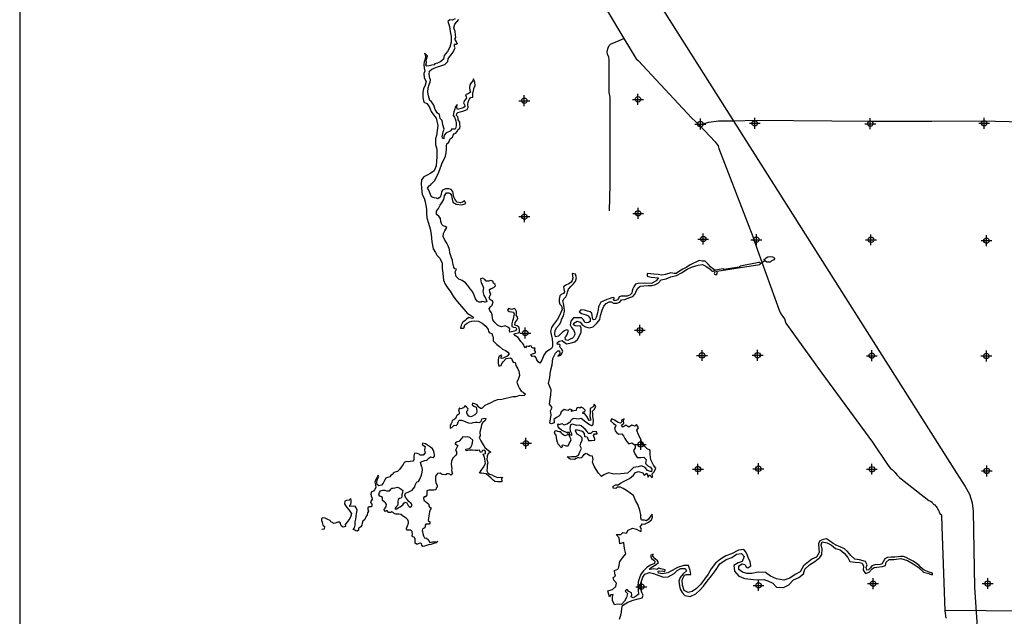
# Model space of a CAD drawing. Extents: x 192051 to 352051, y 711014 to 817615.
# Tile 3 of 8: x 192051 to 237339, y 762744 to 790180. Entities that reach past the tile are written whole.
import ezdxf

# ---------------------------------------------------------------- set-up
doc = ezdxf.new("R2010")
doc.units = 0
doc.header["$LTSCALE"] = 800
doc.header["$PDMODE"] = 34
doc.header["$PDSIZE"] = 250
doc.linetypes.add('STREAM', pattern=[0])
for name, color, linetype in [('BORDER', 1, 'CONTINUOUS'), ('MAJROADS', 9, 'CONTINUOUS'), ('RR', 13, 'CONTINUOUS'), ('SEC', 2, 'CONTINUOUS'), ('TRUNKS', 5, 'STREAM'), ('WATER', 4, 'CONTINUOUS')]:
    doc.layers.add(name, color=color, linetype=linetype)

msp = doc.modelspace()

# ---------------------------------------------------------------- linework, layer by layer
at = {"layer": 'BORDER', "color": 0}
msp.add_lwpolyline([(192051.435203, 712615.146407), (352051.435203, 712615.146407), (352051.435203, 817615.146407), (192051.435203, 817615.146407)], close=True, dxfattribs=at)
at = {"layer": 'MAJROADS', "color": 0}
for points in [[(218198.816176, 792070.944479), (219837.345937, 789310.45603), (220400.238097, 788384.583002), (220500.15798, 788300.050489), (222969.034817, 785650.697905), (223310.251348, 785338.139291), (224041.834976, 784561.834789), (224174.521903, 784376.51076), (224215.48071, 784250.521365), (225769.077905, 780208.676659), (225990.691275, 779586.983705), (226975.632671, 776822.972959), (227066.551418, 776654.717308), (227149.402924, 776528.416615), (227224.000408, 776418.935262), (227289.534498, 776217.35223), (228276.494694, 774852.619895), (228392.549061, 774684.177465), (228939.867073, 773917.621212), (231279.205722, 770749.733052), (232000.231727, 769680.241915), (232108.156593, 769545.375904), (232199.884714, 769486.04127), (232316.250379, 769359.49154), (232399.226403, 769249.947927), (232524.032867, 769131.714476), (233865.195338, 768074.373215), (233940.290899, 768031.92018), (234015.44872, 767997.845685), (234056.905602, 767938.884608), (234098.424744, 767888.302072), (234148.571464, 767871.171435), (234173.333526, 767820.713417), (234198.282367, 767795.391019)], [(219175.174898, 781389.426607), (219209.328025, 782587.388038), (219206.14357, 786617.783197), (219165.889665, 786835.944044), (219160.29334, 788319.095728), (219144.671009, 788470.038), (219086.840016, 788579.402179), (219079.59636, 788730.281395), (219114.246082, 788880.845328), (219156.959196, 788989.452827), (219232.808672, 789047.536046), (219837.345937, 789310.45603)], [(223310.251348, 785338.139291), (223747.377851, 785469.179592), (224200.330783, 785532.803938), (224937.717287, 785535.633628), (225884.759849, 785562.022929), (231171.641056, 785513.85551), (234003.822556, 785517.678391), (236308.147499, 785525.473839), (240094.085365, 785431.275497)], [(273015.148974, 770778.430287), (272762.992986, 770846.020787), (269797.796214, 770750.570645), (258426.177518, 770129.796446), (258294.291636, 770083.163345), (245978.359225, 763662.838518), (245142.024873, 763254.557891), (244791.993917, 763109.688113), (244100.757334, 762928.767099), (234605.571487, 763012.980394)], [(234198.282367, 767795.391019), (234239.863769, 767753.187023), (234273.06663, 767711.045285), (234281.009353, 767652.333247), (234305.833675, 767610.253769), (234347.290558, 767551.292693), (234380.244381, 767475.636796), (234449.42394, 767408.170413), (234461.513435, 766874.461544), (234606.347614, 762992.176302), (234645.887588, 762659.769194)]]:
    msp.add_lwpolyline(points, dxfattribs=at)
at = {"layer": 'RR', "color": 0}
for points in [[(220488.851564, 808334.540218), (220564.345344, 793119.148886), (220592.086724, 792723.163534), (220663.816695, 792315.150697), (220835.556514, 791935.07082), (221047.308556, 791578.963067), (235131.768025, 769363.674909), (235543.314525, 768715.461875), (235739.07048, 768363.364147), (235866.795818, 767955.315065), (235898.547222, 767575.3258), (235964.278876, 764079.571096), (236154.363481, 761345.627192)], [(220491.164266, 807868.426769), (220564.345344, 793119.148886), (220592.086724, 792723.163534), (220663.816695, 792315.150697), (220835.556514, 791935.07082), (221047.308556, 791578.963067), (235131.768025, 769363.674909), (235543.314525, 768715.461875), (235739.07048, 768363.364147), (235866.795818, 767955.315065), (235898.547222, 767575.3258), (235964.278876, 764079.571096), (236154.363481, 761345.627192)]]:
    msp.add_lwpolyline(points, dxfattribs=at)
at = {"layer": 'SEC', "color": 0}
for p in [(215261.66711, 786453.486538), (220490.200507, 786517.313933), (223357.859087, 785379.052838), (225863.231115, 785415.745946), (231175.093045, 785395.336684), (236411.77767, 785417.227375), (215266.301815, 781124.73187), (220495.289273, 781272.34186), (223488.394715, 780091.508375), (225934.755677, 780061.49325), (231204.817122, 780058.067538), (236516.588239, 780020.901758), (215304.313338, 775770.6608), (220575.101282, 775901.28724), (223434.245384, 774737.936773), (225989.75075, 774749.222665), (231242.964864, 774729.131246), (236512.980902, 774717.327275), (215335.490413, 770701.495958), (220613.65768, 770647.755283), (223246.724994, 769510.765562), (226028.488773, 769529.203746), (231248.189849, 769509.293952), (236534.599157, 769430.373093), (231303.457359, 764247.292924), (236573.56421, 764252.245471), (220645.221526, 764103.971363), (226032.941853, 764166.936041)]:
    msp.add_point(p, dxfattribs=at)
at = {"layer": 'TRUNKS', "color": 0}
msp.add_lwpolyline([(226137.728485, 778988.827134), (226302.851861, 779085.958531)], dxfattribs=at)
at = {"layer": 'WATER', "color": 0}
for points in [[(212086.743839, 790221.179186), (211935.599766, 790155.192051), (211835.241219, 790172.598212), (211750.966102, 790089.425371), (211767.104647, 789997.218767), (211824.829611, 789862.874604), (211856.831131, 789636.599405), (211897.149935, 789401.896695), (211903.868919, 789150.669645), (211835.34655, 788916.683414), (211725.182647, 788716.462343), (211573.266982, 788533.261637), (211538.675115, 788366.034135), (211420.745065, 788257.964555), (211269.490765, 788175.232624), (211152.111853, 788150.887023), (211109.919181, 788100.928204), (211001.022894, 788093.272286), (210891.961267, 788060.499173), (210782.954753, 788036.098458), (210733.161275, 788103.408324), (210758.939834, 788203.711758), (210751.339029, 788320.980442), (210802.896147, 788521.587309), (210669.764488, 788648.055098), (210719.172168, 788522.138447), (210701.380211, 788363.173114), (210658.746629, 788246.235113), (210632.802728, 788120.814485), (210656.817646, 787953.201186), (210689.370304, 787810.649967), (210638.419437, 787702.139477), (210653.841502, 787501.0917), (210744.835604, 787333.03749), (210693.498941, 787165.920215), (210625.472596, 787007.285565), (210590.880729, 786840.058062), (210589.337543, 786605.630921), (210646.51137, 786387.562779), (210780.08394, 786328.074173), (210887.988178, 786185.02693), (210978.596483, 785958.365935), (211078.07321, 785807.001408), (211210.984415, 785647.044027), (211284.131445, 785311.652087), (211257.471065, 785077.390287), (211222.548516, 784859.928397), (211179.639364, 784701.128406), (211169.558439, 784441.639185), (211235.104664, 784223.515929), (211242.374787, 784056.012857), (211232.789886, 783871.875217), (211223.094757, 783670.992781), (211204.917003, 783453.420664), (211119.760066, 783236.289456), (210968.285311, 783120.067933), (210791.913817, 783037.501344), (210632.287119, 782954.824526), (210539.308922, 782821.472412), (210513.034339, 782645.817397), (210528.346177, 782428.024824), (210559.9619, 782143.14284), (210659.273285, 781966.661119), (210700.032999, 781798.937592), (210764.807631, 781463.600766), (210755.112503, 781262.71833), (210778.96208, 781069.987837), (210852.715361, 780826.692274), (210934.675699, 780558.224404), (210974.829162, 780298.4045), (211006.169316, 779971.660527), (211070.943948, 779636.323701), (211170.365561, 779476.586775), (211244.945549, 779358.877181), (211377.911868, 779207.292198), (211476.947684, 778988.948487), (211483.666669, 778737.721436), (211507.350904, 778519.87375), (211547.11857, 778201.447061), (211621.257648, 778016.758283), (211737.31383, 777840.166334), (211853.590466, 777697.063977), (211986.060761, 777470.127413), (212110.48934, 777293.480351), (212284.986965, 777091.385412), (212484.491556, 776872.380336), (212625.609818, 776687.250648), (212825.775774, 776568.714347), (212925.748525, 776492.7014), (212900.300649, 776442.632354), (212816.686897, 776459.928288), (212716.32835, 776477.334449), (212607.046267, 776411.071745), (212548.053685, 776352.850756), (212421.861465, 776261.581086), (212354.055575, 776136.436027), (212319.62905, 775994.325718), (212445.215018, 775993.499011), (212512.46977, 776034.920091), (212487.738373, 776093.692217), (212529.986159, 776152.023434), (212639.323356, 776226.658536), (212740.233041, 776292.976354), (212849.239555, 776317.377068), (212974.935751, 776333.295157), (213159.073391, 776323.710256), (213317.487585, 776222.19432), (213400.825768, 776163.036397), (213492.426121, 776087.078564), (213591.902848, 775935.714037), (213616.41379, 775843.452318), (213657.834869, 775776.197566), (213774.827985, 775741.936382), (213799.283813, 775641.302266), (213823.960096, 775574.157741), (213831.230219, 775406.654669), (213997.631015, 775246.476834), (214114.238334, 775153.608864), (214255.797505, 775035.458359), (214389.314962, 774967.597356), (214497.66011, 774891.529295), (214564.088156, 774807.364406), (214479.702811, 774707.446769), (214387.275752, 774657.818633), (214286.476294, 774608.245611), (214194.324804, 774600.479465), (214203.138112, 774667.403534), (214228.696216, 774734.217376), (214195.316852, 774751.182627), (214111.26219, 774701.499377), (214077.276575, 774626.368251), (214051.498016, 774526.064818), (214058.933479, 774383.67894), (214083.113739, 774241.182834), (214192.175366, 774273.955947), (214234.643608, 774365.776755), (214302.284156, 774465.804619), (214428.751945, 774598.936279), (214629.854836, 774622.730742), (214679.813654, 774580.53807), (214696.062426, 774505.076261), (214754.228301, 774437.711282), (214846.159337, 774411.987837), (214878.767108, 774277.809015), (214961.443925, 774118.182317), (215011.016947, 774017.38286), (215043.238922, 773824.597253), (215000.384885, 773674.16966), (214923.931028, 773507.217726), (214973.06314, 773339.439085), (215039.215616, 773213.412206), (215113.795605, 773095.702612), (215222.250981, 773036.379347), (215313.851334, 772960.421515), (215254.803638, 772893.828128), (215162.652148, 772886.061982), (215045.493691, 772895.205972), (214961.549257, 772862.267518), (214860.860027, 772829.439292), (214735.274058, 772830.265999), (214542.488451, 772798.044024), (214408.254516, 772757.063855), (214232.103478, 772707.986857), (214031.0557, 772692.564792), (213863.221946, 772635.060282), (213745.622579, 772577.22509), (213585.995881, 772494.548272), (213451.651718, 772436.823308), (213384.231625, 772370.285035), (213308.439134, 772303.801875), (213241.404837, 772295.870388), (213158.231995, 772380.145504), (213091.80395, 772464.310394), (212983.29346, 772515.26126), (212882.990026, 772541.039819), (212857.376809, 772465.853579), (212940.714991, 772406.695656), (213040.853083, 772355.799904), (213073.130172, 772171.386695), (213055.834238, 772087.772943), (212979.986633, 772012.917386), (212870.70455, 771946.654682), (212795.132514, 771913.661115), (212703.256592, 771947.756958), (212645.145831, 772023.494335), (212612.152263, 772099.066371), (212612.703401, 772182.79035), (212663.158244, 772215.949259), (212671.971552, 772282.873329), (212622.178075, 772350.183195), (212530.522608, 772417.768629), (212488.38505, 772376.182209), (212479.737083, 772334.375333), (212412.592558, 772309.69905), (212337.075636, 772285.07788), (212278.634192, 772310.58087), (212227.903781, 772235.559972), (212260.732007, 772134.870742), (212268.608381, 772059.464047), (212234.898334, 772026.19491), (212159.271184, 771984.828945), (212125.340682, 771918.070217), (212091.299953, 771834.566693), (212015.617689, 771784.828329), (211940.045653, 771751.834762), (211922.694606, 771659.848612), (211897.136502, 771593.034771), (211854.833602, 771526.331156), (211854.006895, 771400.745188), (211921.15142, 771425.421471), (211971.71649, 771475.325176), (212030.709072, 771533.546165), (212122.750335, 771524.567515), (212181.687803, 771574.416106), (212224.156044, 771666.236914), (212266.679399, 771766.43012), (212375.465457, 771757.341243), (212459.024095, 771731.672912), (212567.534585, 771680.722045), (212701.217383, 771637.978235), (212835.065521, 771620.351619), (212902.26516, 771653.400301), (213002.899276, 771677.856129), (213094.995653, 771677.249877), (213186.981802, 771659.89883), (213279.408862, 771709.526966), (213313.614932, 771818.147683), (213422.731674, 771859.293194), (213489.545516, 771833.73509), (213463.822071, 771741.804054), (213354.42976, 771658.796554), (213286.678984, 771542.023894), (213260.459515, 771374.741277), (213209.177966, 771215.9964), (213233.13777, 771040.010703), (213190.779757, 770964.934691), (213265.13929, 770813.735504), (213364.395561, 770628.881385), (213447.292834, 770502.744279), (213613.858971, 770367.683637), (213713.831722, 770291.670691), (213596.177241, 770225.4631), (213553.543659, 770108.525099), (213544.124099, 769949.504652), (213585.049154, 769806.898319), (213559.215482, 769698.222488), (213550.126605, 769589.436429), (213540.762159, 769438.78838), (213590.390295, 769346.361321), (213665.356079, 769287.258512), (213773.976797, 769253.052441), (213882.377059, 769185.356779), (214041.121937, 769134.075229), (214183.507815, 769141.510693), (214275.493964, 769124.159646), (214208.184098, 769074.366169), (214216.280927, 769032.449065), (214232.695041, 768982.10445), (214223.936846, 768923.552779), (214140.267981, 768932.476315), (214031.426808, 768933.192794), (213905.895954, 768942.391898), (213822.557771, 769001.549821), (213731.067646, 769094.25245), (213631.260236, 769195.38259), (213506.335633, 769296.678071), (213297.246141, 769331.545507), (213196.777366, 769332.206873), (213272.90054, 769448.924419), (213391.161272, 769607.228386), (213475.932413, 769765.752809), (213459.793869, 769857.959413), (213443.930893, 769992.028007), (213411.102667, 770092.717237), (213361.529645, 770193.516695), (213470.646387, 770234.662205), (213479.68015, 770335.075866), (213396.286853, 770385.861391), (213337.514727, 770361.129994), (213312.06685, 770311.060948), (213244.867212, 770278.012266), (213228.453099, 770328.356881), (213203.721702, 770387.129008), (213119.832381, 770362.562952), (212994.246413, 770363.389659), (212877.198184, 770389.278445), (212751.557101, 770381.732754), (212592.3162, 770357.662722), (212567.639916, 770424.807247), (212718.618648, 770465.677188), (212794.300911, 770515.415552), (212862.161915, 770648.933008), (212888.601839, 770849.705216), (212755.415066, 770967.800607), (212646.739234, 770993.63428), (212537.842948, 770985.978361), (212429.056889, 770995.067238), (212353.099056, 770903.466885), (212285.568735, 770820.183816), (212243.486291, 770786.969794), (212126.052265, 770754.251795), (212058.577058, 770679.341124), (212133.708184, 770645.355508), (212200.411798, 770603.052609), (212174.908808, 770544.611165), (212149.29559, 770469.424925), (212098.454951, 770377.659231), (212139.820917, 770302.032081), (212147.476836, 770193.135794), (212096.911766, 770143.23209), (212046.346696, 770093.328385), (211978.816375, 770010.045316), (211919.327769, 769876.472746), (211893.328755, 769742.679721), (211909.357072, 769633.728321), (211933.757786, 769524.721807), (211908.199682, 769457.907965), (211932.820852, 769382.391042), (211957.331794, 769290.129324), (211881.594417, 769232.018563), (211840.007996, 769274.156121), (211773.13904, 769291.341827), (211706.214971, 769300.155135), (211630.532707, 769250.416772), (211488.31217, 769268.098502), (211396.60159, 769327.311539), (211262.532996, 769311.448564), (211177.98231, 769186.413733), (211169.113888, 769111.117266), (211176.714693, 768993.848581), (211192.74301, 768884.897181), (211250.633316, 768775.670212), (211250.027065, 768683.573835), (211207.834393, 768633.615016), (211190.593573, 768558.373663), (211098.386968, 768542.235119), (211014.662989, 768542.786256), (210939.311408, 768543.28228), (210864.014941, 768552.150702), (210780.070507, 768519.212248), (210771.257199, 768452.288179), (210778.80289, 768326.647097), (210711.272569, 768243.364028), (210660.983068, 768235.322313), (210618.790396, 768185.363494), (210643.246224, 768084.729378), (210709.839611, 768025.681683), (210793.12268, 767958.151362), (210859.826294, 767915.848462), (210876.295521, 767873.876245), (210875.964838, 767823.641857), (210908.958406, 767748.069821), (210984.199759, 767730.829001), (210958.806997, 767689.132353), (210925.041836, 767647.490819), (210907.635675, 767547.132272), (210890.284628, 767455.146122), (210864.616296, 767371.587485), (210855.472306, 767254.429028), (210838.066144, 767154.070481), (210921.349213, 767086.54016), (210920.908303, 767019.560976), (210887.143143, 766977.919442), (210811.846675, 766986.787864), (210736.43998, 766978.91149), (210694.247308, 766928.952672), (210702.454365, 766903.780364), (210693.641057, 766836.856295), (210659.875896, 766795.21476), (210617.903679, 766778.745533), (210575.876348, 766753.903908), (210558.745756, 766695.407351), (210575.104755, 766636.690338), (210599.615698, 766544.42862), (210624.071526, 766443.794504), (210673.754776, 766359.739842), (210765.685811, 766334.016397), (210840.651596, 766274.913587), (210873.755391, 766216.086347), (210915.121356, 766140.459197), (211040.872666, 766164.749684), (211149.713839, 766164.033205), (211283.837547, 766188.268578), (211208.045055, 766121.785419), (211099.038541, 766097.384704), (210964.749492, 766048.032137), (210847.425694, 766032.058935), (210755.163976, 766007.547992), (210671.164428, 765966.237141), (210587.385335, 765958.41588), (210554.226426, 766008.870723), (210529.550143, 766076.015248), (210479.481097, 766101.463124), (210412.391686, 766085.159238), (210345.302275, 766068.855353), (210295.012774, 766060.813637), (210236.681558, 766103.061423), (210237.508264, 766228.647392), (210238.114516, 766320.743769), (210188.265925, 766379.681237), (210138.141765, 766396.756715), (210104.982856, 766447.211558), (210113.906392, 766530.880423), (210097.933189, 766648.204221), (210048.084598, 766707.141689), (209955.933107, 766699.375543), (209863.83673, 766699.981794), (209839.215561, 766775.498717), (209864.718551, 766833.940161), (209881.904257, 766900.809116), (209932.965351, 767026.064402), (209933.406261, 767093.043585), (209908.895319, 767185.305304), (209833.984648, 767252.780511), (209708.894704, 767328.958798), (209575.542589, 767421.936996), (209483.611553, 767447.660441), (209366.397983, 767448.432034), (209274.466947, 767474.155479), (209224.508128, 767516.348151), (209166.066685, 767541.851141), (209115.666956, 767517.06463), (209015.198181, 767517.725996), (208973.721988, 767576.60835), (208923.708056, 767610.428624), (208881.570497, 767568.842204), (208806.770054, 767653.062207), (208857.445352, 767719.710707), (208899.803365, 767794.786719), (208917.154412, 767886.772869), (208884.160845, 767962.344905), (208800.822662, 768021.502828), (208742.54656, 768072.123012), (208734.670186, 768147.529707), (208743.42838, 768206.081378), (208659.97997, 768248.494505), (208609.85581, 768265.569984), (208568.379617, 768324.452338), (208594.21329, 768433.128169), (208653.316099, 768508.093954), (208754.060443, 768549.294578), (208846.15682, 768548.688327), (208929.660344, 768514.647597), (209046.873914, 768513.876004), (209088.956359, 768547.090027), (209122.776633, 768597.103959), (209164.859078, 768630.317982), (209215.093465, 768629.987299), (209298.927672, 768646.180958), (209424.734095, 768678.843842), (209508.237619, 768644.803113), (209600.003313, 768593.962474), (209674.913984, 768526.487267), (209665.935335, 768434.446004), (209631.729264, 768325.825286), (209622.640387, 768217.039227), (209580.557942, 768183.825205), (209521.84093, 768167.466205), (209462.903462, 768117.617614), (209437.180016, 768025.686579), (209444.835935, 767916.790292), (209435.9124, 767833.121427), (209360.175022, 767775.010666), (209317.927236, 767716.679449), (209317.651667, 767674.81746), (209393.058362, 767682.693834), (209460.368228, 767732.487311), (209544.367776, 767773.798163), (209611.677642, 767823.59164), (209670.61511, 767873.440231), (209712.973123, 767948.516243), (209780.227875, 767989.937322), (209855.359001, 767955.951707), (209921.621705, 767846.669624), (209971.470296, 767787.732156), (210013.166944, 767762.339393), (210072.104412, 767812.187984), (210097.607402, 767870.629428), (210056.131209, 767929.511782), (209956.268686, 768022.269525), (209881.468243, 768106.489528), (209798.515857, 768224.254236), (209765.632517, 768316.571068), (209791.355962, 768408.502103), (209875.245282, 768433.068159), (209925.589897, 768449.482273), (210018.016957, 768499.110408), (210102.071618, 768548.793658), (210161.174428, 768623.759443), (210220.277237, 768698.725227), (210245.890455, 768773.911467), (210288.358696, 768865.732275), (210322.289198, 768932.491003), (210389.378608, 768948.794889), (210440.10902, 769023.815787), (210482.632374, 769124.008993), (210525.210843, 769232.574597), (210567.954653, 769366.257394), (210577.153758, 769491.788249), (210569.387611, 769583.93974), (210527.966532, 769651.194492), (210487.151704, 769810.545621), (210520.916865, 769852.187155), (210596.488901, 769885.180723), (210688.695505, 769901.319267), (210755.84003, 769925.995551), (210814.66727, 769959.099346), (210873.659852, 770017.320335), (210949.39723, 770075.431096), (211007.893787, 770058.300504), (211091.562652, 770049.376968), (211125.438041, 770107.763298), (211134.196235, 770166.31497), (211109.740406, 770266.949086), (211085.284578, 770367.583202), (211043.973726, 770451.58275), (210952.31826, 770519.168185), (210860.662793, 770586.753619), (210718.93828, 770679.78693), (210585.145255, 770705.785945), (210559.642265, 770647.344501), (210617.973481, 770605.096715), (210701.366778, 770554.311189), (210692.608583, 770495.759518), (210675.092195, 770378.656175), (210699.437796, 770261.277263), (210614.997338, 770152.987228), (210556.390552, 770153.373025), (210464.294175, 770153.979276), (210422.762869, 770204.489232), (210330.831833, 770230.212678), (210205.300978, 770239.411782), (210188.170386, 770180.915224), (210179.357078, 770113.991155), (210187.233452, 770038.58446), (210178.199689, 769938.170799), (210135.951903, 769879.839583), (210018.572991, 769855.493982), (209951.538694, 769847.562494), (209842.752635, 769856.651371), (209742.008291, 769815.450747), (209691.167652, 769723.685053), (209589.872171, 769598.76045), (209522.231622, 769498.732585), (209429.528994, 769407.24246), (209362.384469, 769382.566176), (209261.750353, 769358.110348), (209185.79252, 769266.509995), (209126.855053, 769216.661404), (209076.234869, 769158.385301), (208967.228355, 769133.984587), (208891.656318, 769100.991019), (208823.960656, 768992.590757), (208764.527164, 768867.390585), (208696.941729, 768775.735118), (208562.762908, 768743.127347), (208487.852237, 768810.602554), (208471.713693, 768902.809158), (208497.602479, 769019.857388), (208565.628824, 769178.492038), (208540.897427, 769237.264164), (208507.022039, 769178.877834), (208473.091537, 769112.119106), (208430.733524, 769037.043094), (208388.044828, 768911.732694), (208412.390428, 768794.353782), (208428.253404, 768660.285188), (208377.357651, 768560.147096), (208326.682353, 768493.498596), (208234.365521, 768460.615256), (208208.586962, 768360.311822), (208224.78062, 768276.477615), (208241.029392, 768201.015807), (208265.650562, 768125.498884), (208214.920151, 768050.477986), (208189.527388, 768008.781338), (208205.941501, 767958.436723), (208247.472808, 767907.926767), (208255.238954, 767815.775276), (208221.473794, 767774.133742), (208129.432531, 767783.112391), (208070.495063, 767733.2638), (208070.054153, 767666.284617), (208094.565095, 767574.022899), (208052.207081, 767498.946886), (208026.483636, 767407.015851), (207975.698111, 767323.622555), (207924.637017, 767198.367269), (207831.989502, 767115.249541), (207797.893659, 767023.373619), (207788.91501, 766931.332356), (207746.61211, 766864.628742), (207696.157267, 766831.469833), (207637.274913, 766789.99364), (207628.351377, 766706.324775), (207577.786307, 766656.42107), (207510.917352, 766673.606776), (207460.848306, 766699.054652), (207385.71718, 766733.040268), (207453.247501, 766816.323337), (207479.136287, 766933.371566), (207480.128335, 767084.074728), (207506.072236, 767209.495355), (207523.698852, 767343.343494), (207541.325468, 767477.191633), (207567.43471, 767627.729454), (207534.661597, 767736.791082), (207484.86812, 767804.100948), (207409.406311, 767787.852176), (207317.420162, 767805.203223), (207241.958353, 767788.954451), (207242.34415, 767847.561237), (207276.219538, 767905.947567), (207293.460358, 767981.18892), (207294.066609, 768073.285297), (207277.928065, 768165.491902), (207252.535302, 768123.795254), (207202.025346, 768082.263947), (207084.756662, 768074.663142), (207000.757114, 768033.35229), (206983.240725, 767916.248947), (207032.923975, 767832.194285), (207090.979622, 767748.08451), (207198.994088, 767621.782062), (207265.422134, 767537.617173), (207306.732986, 767453.617625), (207280.899313, 767344.941794), (207238.320844, 767236.37619), (207145.452874, 767119.768871), (207018.819744, 766961.520018), (207034.958288, 766869.313413), (206925.951774, 766844.912698), (206859.24816, 766887.215598), (206826.199479, 766954.415236), (206809.950707, 767029.877045), (206776.736684, 767071.95949), (206684.640307, 767072.565741), (206558.723656, 767023.158061), (206483.261847, 767006.909289), (206441.730541, 767057.419245), (206366.599415, 767091.404861), (206325.123222, 767150.287215), (206249.936982, 767175.900432), (206191.550652, 767209.775821), (206099.784957, 767260.616459), (205999.42641, 767278.022621), (205932.171658, 767236.601541), (205931.62052, 767152.877562), (205956.24169, 767077.36064), (205972.490462, 767001.898831), (205997.166745, 766934.754307), (206063.760132, 766875.706611), (206054.616141, 766758.548154), (205962.354423, 766734.037212), (205945.566831, 766732.469994)], [(219646.031485, 762615.41429), (219697.532753, 762799.341439), (219731.999147, 762941.503021), (219749.883973, 763108.905267), (219775.861261, 763234.371956), (220028.267888, 763400.187624), (220271.788766, 763490.677949), (220498.331433, 763547.778485), (220674.562765, 763596.843224), (220734.043167, 763722.083259), (220659.454448, 763839.854131), (220627.027939, 763999.220579), (220603.373853, 764217.160813), (220654.591804, 764359.209069), (220706.093072, 764543.136218), (220799.189915, 764684.901156), (221017.47013, 764758.809914), (221209.773058, 764707.251982), (221452.047339, 764613.475177), (221669.307612, 764536.61992), (221878.872068, 764560.330669), (222156.349368, 764717.600569), (222291.268441, 764850.706411), (222459.407312, 764941.706707), (222660.425999, 764940.346784), (222726.752266, 764839.384133), (222566.59253, 764689.696723), (222423.127688, 764531.520209), (222363.307305, 764356.025502), (222403.769611, 764146.347719), (222427.820342, 763987.037935), (222518.933964, 763835.650622), (222652.039807, 763700.731549), (222886.221627, 763648.8903), (223146.720716, 763772.770412), (223348.985999, 763955.677619), (223500.939947, 764130.549027), (223670.042096, 764363.937559), (223864.328244, 764605.53188), (224050.238614, 764847.182863), (224261.786291, 765164.045864), (224547.922687, 765363.137994), (224799.76268, 765445.195876), (225018.60953, 765602.86242), (225253.357985, 765634.778957), (225369.655607, 765491.597432), (225275.992129, 765266.074708), (225091.328355, 765208.690854), (224897.835495, 765084.357434), (224921.1496, 764816.162528), (225129.070815, 764596.975697), (225404.734885, 764486.220681), (225806.488941, 764441.621942), (226024.089195, 764415.021356), (226283.851659, 764430.016346), (226459.403029, 764378.571742), (226693.188205, 764268.100043), (226867.889623, 764091.018759), (227185.99922, 764063.738212), (227429.746752, 764187.731651), (227640.727794, 764420.836866), (227884.361999, 764528.078747), (228103.265512, 764694.12107), (228163.369213, 764911.49467), (228382.49938, 765111.040106), (228618.097787, 765268.593323), (228853.80952, 765442.898097), (228946.963028, 765593.038814), (228956.925383, 765827.503952), (228916.463076, 766037.181735), (228959.248585, 766170.910875), (229193.487069, 766127.445406), (229385.336689, 766008.881245), (229576.959654, 765856.813971), (229786.014139, 765805.142713), (229977.637105, 765653.075438), (230135.416976, 765450.980145), (230234.679723, 765266.033054), (230477.350649, 765230.8867), (230678.256009, 765212.775219), (230795.403583, 765195.230374), (230861.389869, 765044.013051), (230843.448379, 764868.235027), (230951.256896, 764708.358608), (231119.225776, 764774.231568), (231254.314839, 764932.464746), (231350.79751, 764987.443749), (231480.970833, 765006.31684), (231732.414182, 765029.744272), (231875.199062, 765087.411444), (231909.722119, 765237.948805), (232036.20875, 765362.735533), (232262.354773, 765361.205619), (232572.598562, 765409.363743), (232881.879073, 765315.13363), (233140.451605, 765154.237269), (233382.385906, 765010.205792), (233623.696909, 764774.040751), (233874.516959, 764705.334618), (233883.897285, 764692.817201), (234035.265474, 764645.103727), (234037.594191, 764728.960233), (233879.329248, 764768.526469), (233654.271936, 764864.171136), (233516.115046, 764967.420284), (233424.718106, 765076.928704), (233299.761389, 765178.287999), (233141.301556, 765279.873948), (232965.97684, 765364.821667), (232824.155238, 765449.542732), (232698.85854, 765500.647356), (232556.41364, 765493.234856), (232296.537849, 765461.488309), (232129.022277, 765462.621578), (231969.825819, 765455.322405), (231843.679169, 765380.790349), (231759.071431, 765255.720305), (231699.704356, 765147.231827), (231624.209021, 765130.990241), (231381.198114, 765115.881924), (231246.789012, 765058.158089), (231179.216149, 764974.85361), (231086.459286, 764883.343344), (231010.907288, 764858.725979), (230978.254126, 764984.589312), (231029.358749, 765109.886011), (230946.620905, 765261.21666), (230679.105961, 765338.411898), (230469.938149, 765373.331599), (230278.42851, 765542.150431), (230120.478649, 765719.118388), (229987.316143, 765845.661683), (229786.920754, 765939.15517), (229628.177605, 765998.862226), (229461.285331, 766092.12906), (229294.61971, 766218.899009), (229161.173887, 766303.56341), (229001.864103, 766279.51268), (228859.079222, 766221.845509), (228791.053051, 766071.534801), (228814.707137, 765853.594567), (228821.892983, 765677.646552), (228703.215496, 765469.045376), (228493.141069, 765369.952619), (228324.775545, 765245.449209), (228097.382926, 765062.711992), (227953.181459, 764795.650356), (227726.128821, 764663.167811), (227473.722193, 764497.352143), (227205.017316, 764398.65603), (226862.0637, 764467.985461), (226586.512958, 764595.492034), (226361.500204, 764764.53752), (226018.093281, 764766.860722), (225732.976828, 764718.532607), (225490.022584, 764711.800069), (225289.400542, 764771.790443), (225122.734921, 764898.560391), (225123.811527, 765057.700185), (225283.631282, 765157.132922), (225400.722192, 765131.212298), (225458.559354, 765013.554753), (225542.090487, 764979.485004), (225676.669579, 765062.336175), (225644.526388, 765263.581516), (225578.426774, 765398.047281), (225520.759603, 765540.832162), (225446.510864, 765708.857705), (225355.113924, 765818.366125), (225120.365469, 765786.449588), (224784.201055, 765621.200554), (224523.871957, 765522.447778), (224279.954435, 765373.327003), (224060.880931, 765182.157345), (223849.786562, 764932.300573), (223722.449979, 764681.877166), (223553.404493, 764456.864413), (223367.43746, 764206.83765), (223181.867071, 764015.441338), (222988.317547, 763882.73214), (222803.710437, 763833.724064), (222611.74749, 763935.536667), (222529.632944, 764179.000882), (222514.524628, 764422.011788), (222633.202115, 764630.612965), (222725.618997, 764671.86856), (222918.205241, 764662.189522), (222894.324502, 764846.626642), (222820.529071, 765081.658415), (222594.326385, 765074.812549), (222308.926614, 764984.605542), (222065.122419, 764852.236325), (221854.934665, 764736.392011), (221611.753768, 764696.156358), (221436.032407, 764722.473626), (221411.528369, 764814.777181), (221595.908826, 764830.282143), (221721.375515, 764804.304855), (221738.693707, 764887.949314), (221537.958337, 764931.18813), (221446.051426, 764965.314543), (221361.840332, 764898.874948), (221211.302971, 764933.398005), (221085.382975, 764892.369064), (221010.170957, 764918.006371), (221144.863377, 765017.609099), (221321.491353, 765125.304288), (221431.056436, 765225.077007), (221389.630851, 765292.366553), (221281.369027, 765385.236743), (221173.277193, 765503.234268), (221182.27627, 765595.31117), (221064.675389, 765545.849786), (221113.910118, 765394.74579), (221213.966154, 765327.0596), (221263.937508, 765284.840726), (221254.825104, 765176.012268), (221070.048004, 765101.876856), (220893.363364, 764985.805888), (220741.579407, 764836.061815), (220614.922786, 764686.147752), (220555.159066, 764519.028824), (220495.225356, 764326.78256), (220477.170539, 764134.252979), (220492.618837, 763941.496744), (220508.180462, 763765.492066), (220398.672042, 763674.095126), (220272.525391, 763599.563071), (220180.675144, 763642.065262), (220206.369114, 763725.653057), (220198.673297, 763826.219064), (220073.376599, 763877.323688), (219990.298774, 763978.399666), (219906.031017, 763903.584293), (220005.803735, 763794.019209), (219962.621582, 763601.659619), (219869.354748, 763434.767344), (219725.94657, 763284.966608), (219541.736104, 763294.588983), (219407.610319, 763278.744041), (219316.72335, 763463.634468), (219317.856619, 763631.150041), (219343.777244, 763748.240951), (219234.722131, 763723.85024), (219175.468383, 763632.11332), (219151.134336, 763749.544211), (219101.95627, 763909.023985), (219320.179821, 763974.556964), (219463.531337, 764115.981922), (219506.486835, 764274.838398), (219381.756771, 764409.700808), (219340.72783, 764535.620804), (219450.009596, 764593.51463), (219417.186444, 764694.250627), (219409.830607, 764845.071305), (219569.480372, 764919.376707), (219603.606785, 765011.283618), (219647.185581, 765262.273659), (219790.820414, 765445.57751), (219934.34192, 765612.129804), (219885.333844, 765796.736914), (219853.020662, 765972.854919), (219837.345711, 766132.108039), (219661.114379, 766083.0433), (219645.269437, 766217.169085), (219629.424495, 766351.29487), (219488.056201, 766503.022164), (219705.883109, 766509.924692), (219798.639971, 766601.434959), (219957.553111, 766566.855239), (220042.274176, 766708.676841), (220235.540382, 766799.507146), (220427.899973, 766756.324993), (220528.012672, 766697.014582), (220619.749593, 766637.760833), (220645.670217, 766754.851743), (220587.719728, 766855.757731), (220672.100813, 766947.324661), (220672.440793, 766997.579333), (220789.645031, 766988.410266), (220974.478795, 767070.921456), (221109.284541, 767187.275741), (221151.956723, 767304.253324), (221136.111781, 767438.379109), (221034.695822, 767305.046613), (220967.066295, 767213.366356), (220882.798538, 767138.550983), (220782.459185, 767164.35828), (220648.446727, 767165.264896), (220623.999352, 767265.944229), (220625.019295, 767416.708244), (220567.805431, 767626.499354), (220485.747548, 767878.339347), (220378.165686, 768071.71888), (220287.562035, 768298.488201), (220129.102202, 768400.07415), (219962.493246, 768535.219877), (219803.920086, 768620.054269), (219687.05583, 768679.478008), (219536.291815, 768680.49795), (219468.832278, 768613.945029), (219351.684705, 768631.489874), (219343.932224, 768723.680103), (219461.646432, 768789.893043), (219578.907333, 768789.099755), (219688.302426, 768863.745137), (219848.122181, 768963.177875), (220091.869713, 769087.171314), (220277.100121, 769228.312954), (220378.459417, 769353.269672), (220512.811855, 769402.617728), (220713.377234, 769334.251576), (220771.384387, 769241.721367), (220897.644364, 769333.00498), (220954.971555, 769139.965428), (221022.714409, 769248.397242), (221139.01203, 769105.215717), (221156.216895, 769172.108619), (221140.258627, 769289.482847), (221241.391268, 769380.93645), (221309.58743, 769556.374493), (221201.665586, 769699.499355), (221077.672147, 769943.246887), (221054.188052, 770186.314457), (221055.547975, 770387.333144), (220905.180604, 770446.983536), (220688.940273, 770674.602809), (220598.506612, 770926.499465), (220507.449653, 771086.262557), (220441.916674, 771304.486109), (220509.602865, 771404.542144), (220418.545906, 771564.305236), (220342.597264, 771481.057421), (220200.549008, 771532.275372), (220074.289031, 771440.991759), (219924.148314, 771534.145266), (219797.888336, 771442.861653), (219731.448742, 771527.072747), (219840.957162, 771618.469687), (219825.055557, 771744.219693), (219859.125306, 771827.750825), (219724.716204, 771770.02699), (219740.901126, 771686.155877), (219681.874032, 771627.922071), (219573.215564, 771662.16181), (219406.379953, 771763.804423), (219289.57236, 771831.60394), (219230.318612, 771739.86702), (219363.424454, 771604.947946), (219463.48049, 771537.261756), (219463.027182, 771470.255527), (219412.262539, 771395.2135), (219436.596587, 771277.782609), (219511.355296, 771185.139073), (219611.467995, 771125.828662), (219753.969559, 771141.61694), (219820.295826, 771040.654289), (219886.508767, 770922.940081), (219961.097486, 770805.169209), (220069.132656, 770678.795905), (220211.80421, 770719.711519), (220361.8316, 770609.806455), (220352.662533, 770492.602218), (220276.487237, 770375.851288), (220350.735975, 770207.825745), (220458.544491, 770047.949326), (220626.060064, 770046.816057), (220751.81007, 770062.717662), (220860.01523, 769961.471694), (220841.960414, 769768.942112), (220941.733132, 769659.377029), (221058.654052, 769608.329069), (221133.412761, 769515.685533), (221115.811252, 769390.162181), (220931.940767, 769450.039227), (220824.018924, 769593.164088), (220657.013322, 769669.679365), (220497.476885, 769612.125521), (220287.855765, 769580.038993), (220152.936692, 769446.93315), (220001.322725, 769322.316413), (219708.000483, 769299.172298), (219381.175127, 769276.254837), (219138.730855, 769344.904307), (218920.337313, 769254.243992), (218810.885556, 769171.222831), (218669.573925, 769331.325903), (218561.765409, 769491.202322), (218470.70845, 769650.965414), (218396.573038, 769835.742514), (218422.550326, 769961.209203), (218398.442933, 770112.143209), (218272.862917, 770121.368939), (218164.487766, 770197.487572), (218089.275749, 770223.124879), (217979.937319, 770156.855275), (217878.578024, 770031.898557), (217811.458468, 770015.600307), (217744.678893, 770049.55673), (217652.205347, 769999.925356), (217576.483359, 769950.180655), (217375.634663, 769976.667914), (217225.550609, 770078.1972), (217426.682623, 770093.588834), (217627.70131, 770092.228911), (217753.791297, 770158.385188), (217821.760804, 770300.320117), (217889.900302, 770467.382381), (217832.006477, 770576.664148), (217866.416207, 770710.449952), (217925.953273, 770844.065765), (217926.633234, 770944.575109), (217835.179631, 771045.70775), (217684.868923, 771113.733921), (217610.506858, 771265.007908), (217661.271501, 771340.049934), (217920.354003, 771254.535581), (218020.126722, 771144.970497), (218036.028327, 771019.220491), (218144.743459, 770993.356531), (218210.616419, 770825.387651), (218353.004655, 770824.424372), (218503.881997, 770840.155987), (218504.221978, 770890.410658), (218438.349018, 771058.379538), (218489.170324, 771141.797344), (218606.374561, 771132.628277), (218581.927187, 771233.30761), (218414.468278, 771242.816658), (218313.335637, 771151.363055), (218196.018073, 771143.780565), (218146.386699, 771236.25411), (218063.422201, 771354.081646), (217980.061059, 771413.27873), (217871.742572, 771497.773142), (217788.21144, 771531.842891), (217662.461434, 771515.941285), (217562.122081, 771541.748583), (217478.647612, 771584.19411), (217386.23073, 771542.938515), (217351.764336, 771400.776933), (217367.609278, 771266.651148), (217425.503104, 771157.369382), (217424.879805, 771065.235817), (217358.043567, 771090.81646), (217333.596193, 771191.495794), (217208.016177, 771200.721525), (217099.414372, 771243.337043), (216974.174337, 771302.817445), (216882.607407, 771387.198529), (216824.486928, 771462.977181), (216800.266207, 771597.159629), (216875.421561, 771563.146544), (216993.022442, 771612.607927), (217093.135142, 771553.297515), (217235.863359, 771602.588908), (217378.931557, 771702.134973), (217429.809526, 771793.928557), (217530.715514, 771851.879045), (217639.543973, 771842.766642), (217773.443104, 771825.108469), (217874.179101, 771857.931622), (217932.526234, 771815.656085), (218032.468943, 771731.218337), (218157.482324, 771638.23482), (218257.481696, 771562.172851), (218349.331944, 771519.67066), (218425.053932, 771569.415361), (218443.108749, 771761.944942), (218410.85223, 771946.438725), (218411.588855, 772055.323847), (218404.063028, 772181.01719), (218471.579229, 772255.94589), (218556.24363, 772389.391713), (218481.598247, 772498.786806), (218422.117845, 772373.546771), (218295.971195, 772299.014716), (218286.462147, 772131.555807), (218268.40733, 771939.026226), (218301.117156, 771821.538671), (218325.847848, 771762.738231), (218242.033398, 771754.929086), (218142.713988, 771931.500399), (218042.997933, 772049.441261), (217959.353473, 772066.759453), (217968.295887, 772150.460576), (218051.997009, 772141.518162), (218060.939423, 772225.219285), (217969.429156, 772317.976148), (217869.20313, 772360.535003), (217810.289362, 772319.052754), (217751.885566, 772352.952512), (217659.468684, 772311.696917), (217642.037165, 772211.300901), (217532.982052, 772186.91019), (217423.92694, 772162.519479), (217457.996689, 772246.050611), (217340.905779, 772271.971236), (217273.502906, 772213.794093), (217181.426004, 772222.79317), (217089.46243, 772248.543804), (216963.089126, 772140.508633), (216911.927839, 772006.836156), (216844.468302, 771940.283235), (216743.618978, 771890.708525), (216617.359001, 771799.424912), (216641.919702, 771715.497136), (216633.090616, 771648.54757), (216507.113956, 771599.14285), (216440.277717, 771624.723494), (216493.082245, 772001.293551), (216460.88239, 772194.163113), (216537.341003, 772352.792935), (216421.043381, 772495.97446), (216456.076409, 772721.893829), (216474.244553, 772931.174967), (216492.582687, 773165.583442), (216377.19168, 773442.777425), (216429.37291, 773727.213917), (216473.17836, 774011.707072), (216542.224474, 774312.781795), (216577.654146, 774597.331614), (216688.239172, 774847.868347), (216797.860919, 774956.016845), (216873.186263, 774947.131095), (216889.087868, 774821.381089), (216804.536793, 774704.686823), (216938.889232, 774754.034879), (217032.156066, 774920.927153), (216991.013798, 775030.095592), (216907.709319, 775097.668456), (216891.354406, 775156.412233), (216908.502608, 775214.929357), (216850.155475, 775257.204894), (216791.411698, 775240.849981), (216766.850996, 775324.777757), (216867.870311, 775399.479803), (217002.052759, 775423.700524), (217093.676353, 775347.695218), (217210.483946, 775279.895701), (217411.78595, 775320.414671), (217588.017281, 775369.47941), (217714.390586, 775477.51458), (217816.259852, 775677.853306), (217875.740254, 775803.093341), (217876.98685, 775987.36047), (217827.468804, 776096.585573), (217685.023904, 776089.173073), (217601.322781, 776098.115486), (217517.904976, 776148.936793), (217543.542283, 776224.14881), (217686.553817, 776315.319096), (217828.658736, 776272.476924), (217945.013022, 776137.671177), (218070.083066, 776053.063439), (218237.315321, 776010.051277), (218430.241547, 776050.626911), (218615.811936, 776242.023223), (218734.092779, 776391.993949), (218760.466711, 776576.091089), (218845.924401, 776826.797812), (218914.177226, 777010.611634), (219032.231415, 777127.079247), (219166.753844, 777201.554639), (219258.887408, 777200.931341), (219359.056771, 777149.996707), (219518.196565, 777148.920102), (219660.868119, 777189.835716), (219728.554309, 777289.891752), (219887.80743, 777305.566703), (220072.697857, 777396.453672), (220257.361631, 777453.837526), (220367.040041, 777570.361802), (220426.747097, 777729.104951), (220486.114173, 777837.593429), (220587.246814, 777929.047032), (220763.194829, 777936.232878), (220964.326842, 777951.624512), (221140.218193, 777950.43458), (221299.697968, 777999.612646), (221434.220397, 778074.088038), (221552.444576, 778215.682986), (221778.930579, 778264.407744), (221997.324122, 778355.068059), (222257.426566, 778420.317721), (222484.365877, 778536.048708), (222753.524062, 778701.75105), (222955.222711, 778800.90047), (223257.374039, 778890.99415), (223450.243601, 778923.194005), (223608.873423, 778846.735392), (223659.757962, 778811.242953), (223814.49176, 778705.983614), (223853.606994, 778653.455563), (223921.154329, 778616.111535), (223956.105637, 778622.540883), (223980.209074, 778648.655146), (224002.047089, 778650.763318), (224028.206281, 778639.758197), (224025.873466, 778596.104631), (224027.951685, 778565.534405), (224008.206865, 778537.222113), (223995.003715, 778506.704304), (224014.576308, 778484.806384), (224049.422781, 778460.672994), (224084.321672, 778451.820973), (224119.317908, 778471.348637), (224150.075337, 778528.003174), (224121.897832, 778587.042942), (224111.049962, 778606.727857), (224121.995178, 778615.422627), (226098.728673, 778920.822407), (226118.473493, 778949.134699), (226127.347978, 778990.582748), (226094.684557, 779014.70865), (226044.45188, 779008.331719), (225194.697747, 778851.881753), (225146.490872, 778799.653227), (224434.456262, 778697.307828), (224386.511472, 778721.486146), (224054.492771, 778665.864971), (224014.965819, 778674.778196), (223936.104248, 778728.995526), (223832.073873, 778812.611557), (223717.788908, 778942.062317), (223584.692712, 779076.93886), (223444.67096, 779074.858209), (223302.52187, 779100.906758), (223142.970441, 779026.608306), (223017.014572, 778968.832835), (222891.003743, 778902.685954), (222739.658844, 778803.218313), (222554.828306, 778703.970511), (222395.166957, 778612.92924), (222243.767098, 778505.090189), (222151.681588, 778505.694748), (221998.36239, 778543.134414), (221755.011373, 778469.380521), (221587.250231, 778428.622498), (221411.615665, 778463.287444), (221219.12153, 778481.315365), (220909.444958, 778508.496337), (220917.040204, 778391.202628), (221100.937647, 778339.73375), (221259.990825, 778330.30252), (221427.362515, 778312.441507), (221325.926928, 778170.748619), (221115.794324, 778054.901443), (220789.202548, 778057.071242), (220487.677581, 778050.699985), (220370.79925, 778017.771171), (220294.676076, 777901.053625), (220252.207835, 777809.232817), (220226.429276, 777708.929383), (220200.595603, 777600.253552), (220133.120396, 777525.342881), (219998.721119, 777459.245518), (219856.390355, 777460.182452), (219772.666376, 777460.73359), (219714.059591, 777461.119387), (219630.17027, 777436.553331), (219587.757143, 777353.104921), (219553.881755, 777294.71859), (219469.937321, 777261.780137), (219394.530626, 777253.903763), (219361.481945, 777321.103401), (219403.509275, 777345.945026), (219378.777878, 777404.717152), (219286.571274, 777388.578608), (219160.709736, 777347.543325), (219051.592995, 777306.397815), (218892.021411, 777232.093396), (218782.849555, 777182.575487), (218681.05805, 776982.299303), (218663.431434, 776848.451164), (218611.819202, 776639.471899), (218560.537653, 776480.727022), (218526.496923, 776397.223498), (218451.035115, 776380.974726), (218417.710864, 776406.312375), (218401.462093, 776481.774184), (218385.323548, 776573.980788), (218369.295232, 776682.932188), (218294.384561, 776750.407396), (218160.591536, 776776.40641), (218035.33625, 776827.467504), (217867.943406, 776836.942177), (217783.613175, 776745.396938), (217825.254709, 776711.631778), (217891.958324, 776669.328878), (217992.261757, 776643.550319), (218109.254873, 776609.289134), (218201.020567, 776558.448495), (218283.972953, 776440.683787), (218283.036019, 776298.353023), (218215.726153, 776248.559546), (218115.202264, 776240.848513), (218039.960911, 776258.089333), (218006.912229, 776325.288971), (217982.125718, 776375.6887), (217890.635593, 776468.391328), (217739.932431, 776469.383376), (217530.56737, 776462.388823), (217395.672069, 776320.939879), (217377.769884, 776145.229751), (217435.605076, 776027.630384), (217501.978008, 775935.093096), (217576.61311, 775825.7559), (217592.531199, 775700.059704), (217524.780423, 775583.287043), (217482.642865, 775541.700623), (217373.415896, 775483.810317), (217255.871642, 775434.347522), (217155.568209, 775460.126081), (217147.967404, 775577.394765), (217181.787678, 775627.408698), (217223.925236, 775668.995118), (217249.593568, 775752.553756), (217292.337378, 775886.236553), (217208.77874, 775911.904885), (217116.406794, 775870.649147), (217023.924621, 775812.648613), (216939.649504, 775729.475772), (216830.146966, 775629.723476), (216695.913031, 775588.743307), (216663.415487, 775739.666925), (216681.097217, 775881.887461), (216757.440847, 776032.0946), (216875.536238, 776165.281373), (216934.859502, 776273.736749), (216994.458335, 776424.054115), (217062.374453, 776565.943969), (217114.041798, 776783.295632), (217098.454392, 776959.226215), (217066.067076, 777126.894628), (217033.404191, 777252.701052), (217092.727455, 777361.156428), (217168.519946, 777427.639587), (217219.415699, 777527.77768), (217245.304486, 777644.825909), (217296.475807, 777786.82599), (217406.143687, 777911.69548), (217524.183964, 778036.509855), (217617.107047, 778161.489572), (217668.333483, 778311.862052), (217610.828973, 778479.695806), (217460.346266, 778514.177446), (217484.746981, 778405.170932), (217492.402899, 778296.274645), (217466.569227, 778187.598814), (217415.838815, 778112.577916), (217306.501619, 778037.942814), (217172.102342, 777971.845451), (217071.082429, 777888.782837), (217078.90369, 777805.003744), (217111.456347, 777662.452525), (217069.098333, 777587.376513), (216959.981592, 777546.231002), (216892.561498, 777479.692729), (216866.397143, 777320.782511), (216857.253152, 777203.624054), (216898.398663, 777094.507312), (216964.881822, 777018.714821), (216997.324252, 776859.418806), (216937.780532, 776717.473838), (216869.699073, 776550.46679), (216785.03816, 776408.687164), (216692.115077, 776283.707447), (216599.247107, 776167.100128), (216506.213796, 776025.375615), (216463.139303, 775841.45843), (216495.691961, 775698.907211), (216544.658731, 775506.011376), (216560.080796, 775304.963599), (216550.661237, 775145.943153), (216508.192996, 775054.122345), (216415.710822, 774996.121811), (216255.918783, 774888.3278), (216154.513074, 774746.658401), (216069.356137, 774529.527194), (215967.950428, 774387.857795), (215901.357041, 774446.90549), (215834.984109, 774539.442777), (215810.418053, 774623.332098), (215743.990008, 774707.496987), (215626.66621, 774691.523784), (215560.293278, 774784.061071), (215635.865314, 774817.054639), (215770.09925, 774858.034808), (215778.857444, 774916.586479), (215729.063967, 774983.896345), (215763.104696, 775067.399869), (215671.063433, 775076.378518), (215612.677103, 775110.253906), (215587.945706, 775169.026033), (215537.821546, 775186.101511), (215487.31159, 775144.570205), (215437.132316, 775153.273285), (215361.890962, 775170.514105), (215311.160551, 775095.493207), (215252.994676, 775162.858186), (215236.635677, 775221.575199), (215178.580029, 775305.684974), (215103.724472, 775381.53258), (215037.35154, 775474.069867), (214970.978609, 775566.607154), (214854.261062, 775642.730328), (214779.515733, 775735.322729), (214838.232745, 775751.681728), (214972.411567, 775784.289499), (215039.556091, 775808.965783), (215040.382798, 775934.551751), (215015.982083, 776043.558265), (214932.588787, 776094.34379), (214832.340467, 776128.494747), (214841.539572, 776254.025602), (214900.697495, 776337.363784), (214968.338044, 776437.391649), (214952.034158, 776504.48106), (214893.97851, 776588.590835), (214902.846932, 776663.887303), (214895.080786, 776756.038793), (214862.25256, 776856.728023), (214812.293741, 776898.920695), (214669.687408, 776857.99564), (214536.004611, 776900.73945), (214493.646597, 776825.663438), (214568.612382, 776766.560628), (214668.915815, 776740.782069), (214760.901965, 776723.431022), (214793.785305, 776631.11419), (214767.951632, 776522.438359), (214742.062845, 776405.390129), (214724.877139, 776338.521174), (214690.560841, 776213.15566), (214689.623907, 776070.824896), (214764.755033, 776036.839281), (214873.541092, 776027.750404), (214906.589773, 775960.550765), (214872.549044, 775877.047241), (214755.115018, 775844.329243), (214595.819003, 775811.886813), (214579.570231, 775887.348621), (214596.811051, 775962.589975), (214496.8383, 776038.602921), (214380.010526, 776097.9813), (214329.721025, 776089.939584), (214212.231885, 776048.849188), (214120.411077, 776091.317429), (214028.590269, 776133.78567), (213912.203405, 776260.143231), (213820.878621, 776377.963053), (213796.367679, 776470.224772), (213780.559817, 776612.665763), (213756.048875, 776704.927482), (213672.986262, 776805.947394), (213648.475319, 776898.209112), (213716.060754, 776989.864579), (213783.425734, 777048.030454), (213826.279771, 777198.458047), (213776.486294, 777265.767913), (213684.555259, 777291.491359), (213651.83726, 777408.925384), (213694.305501, 777500.746192), (213719.863605, 777567.560034), (213670.125241, 777643.242298), (213654.207152, 777768.938494), (213729.889416, 777818.676857), (213864.178465, 777868.029424), (213939.970956, 777934.512583), (213915.349787, 778010.029506), (213848.701286, 778060.704804), (213815.87306, 778161.394033), (213707.142115, 778178.855308), (213631.625192, 778154.234139), (213506.039224, 778155.060845), (213439.611178, 778239.225734), (213331.100688, 778290.176601), (213238.83897, 778265.665659), (213271.116059, 778081.25245), (213329.171706, 777997.142675), (213386.841557, 777854.426114), (213352.194576, 777678.826213), (213392.899176, 777502.730288), (213475.741335, 777368.220784), (213533.411186, 777225.504223), (213432.611729, 777175.931201), (213416.032274, 777201.158623), (213324.101239, 777226.882068), (213273.591282, 777185.350761), (213189.867303, 777185.901899), (213089.729211, 777236.797651), (213015.094109, 777346.134848), (212957.534486, 777505.596205), (212874.912782, 777673.5953), (212766.95343, 777808.270146), (212659.104305, 777959.689787), (212551.089839, 778085.992235), (212400.992929, 778179.08066), (212242.358279, 778247.107005), (212125.916301, 778365.092168), (212085.542384, 778591.42248), (212144.920762, 778708.250254), (212061.30701, 778725.546188), (212019.941045, 778801.173338), (211979.291558, 778985.641661), (211955.001071, 779111.39297), (211897.441448, 779270.854327), (211840.102279, 779463.805275), (211815.977134, 779614.673779), (211758.472624, 779782.507533), (211692.320147, 779908.534412), (211601.105591, 780043.09903), (211526.856285, 780211.043012), (211544.482902, 780344.89115), (211603.916394, 780470.091323), (211697.059932, 780628.560631), (211621.98392, 780670.918645), (211521.680486, 780696.697204), (211471.831896, 780755.634672), (211414.162044, 780898.351232), (211406.671467, 781032.364712), (211323.663967, 781141.757023), (211215.373932, 781226.197481), (211224.683264, 781368.473132), (211317.661462, 781501.825246), (211385.577579, 781643.7151), (211478.61089, 781785.439613), (211554.789178, 781910.529558), (211597.753443, 782077.701947), (211682.359242, 782211.109175), (211791.255529, 782218.765094), (211858.014257, 782184.834592), (211907.697507, 782100.779931), (211940.084823, 781933.111518), (211972.63748, 781790.560298), (212131.106788, 781697.41676), (212390.430668, 781662.218641), (212566.691934, 781728.040435), (212517.284254, 781853.957086), (212424.746967, 781787.584154), (212315.740452, 781763.18344), (212173.57503, 781789.237568), (212090.457302, 781881.885082), (212032.511882, 781982.739653), (212008.276509, 782116.863361), (211975.834079, 782276.159376), (211901.143863, 782377.124175), (211792.468032, 782402.957848), (211633.392472, 782404.00501), (211499.048309, 782346.280045), (211448.262784, 782262.886749), (211439.063679, 782137.355894), (211396.374983, 782012.045494), (211287.037786, 781937.410392), (211220.334172, 781979.713292), (211111.548113, 781988.802169), (210986.237714, 782031.490865), (210945.092203, 782140.607607), (210862.635841, 782333.723896), (210804.690421, 782434.578467), (210880.703368, 782534.551218), (210947.95812, 782575.972297), (210990.205906, 782634.303514), (211141.956229, 782792.387026), (211209.817233, 782925.904482), (211303.015886, 783092.746189), (211371.262686, 783284.87043), (211473.495101, 783552.125798), (211634.88544, 783902.719348), (211660.994682, 784053.257168), (211678.841753, 784220.594899), (211688.261313, 784379.615345), (211697.239962, 784471.656608), (211789.832363, 784546.401938), (211849.48631, 784705.091701), (211899.941153, 784738.25061), (211967.251018, 784788.044088), (211992.91935, 784871.602725), (212052.022159, 784946.56851), (212110.739172, 784962.927509), (212152.986958, 785021.258726), (212220.68262, 785129.658988), (212288.102714, 785196.197261), (212313.715931, 785271.383501), (212289.204989, 785363.645219), (212289.921468, 785472.486392), (212248.445275, 785531.368746), (212215.231253, 785573.451191), (212224.044561, 785640.37526), (212199.368277, 785707.519784), (212149.519686, 785766.457252), (212150.125938, 785858.553629), (212200.746122, 785916.829732), (212309.807749, 785949.602844), (212435.559059, 785973.893332), (212553.103312, 786023.356126), (212637.047747, 786056.29458), (212679.460874, 786139.74299), (212663.708126, 786290.55638), (212672.686775, 786382.597643), (212723.802983, 786516.225327), (212808.133214, 786607.770566), (212891.96742, 786623.964224), (212892.573672, 786716.060601), (212893.290151, 786824.901773), (212918.903369, 786900.088013), (212944.792155, 787017.136242), (212995.908363, 787150.763926), (212988.472899, 787293.149804), (212922.595992, 787461.038672), (212896.817433, 787360.735239), (212812.542316, 787277.562398), (212753.329279, 787185.851817), (212735.647549, 787043.63128), (212751.73098, 786943.052278), (212784.61432, 786850.735446), (212717.304454, 786800.941969), (212658.477213, 786767.838174), (212549.305358, 786718.320265), (212590.561096, 786625.94832), (212598.547697, 786567.286421), (212514.107239, 786458.996386), (212471.528771, 786350.430782), (212529.419077, 786241.203813), (212528.923053, 786165.852232), (212453.295903, 786124.486266), (212344.289389, 786100.085552), (212193.20043, 786042.470814), (212160.31709, 786134.787646), (212169.626422, 786277.063297), (212085.075737, 786152.028466), (212067.724689, 786060.042317), (212016.718709, 785943.159429), (211982.071728, 785767.559528), (212048.554887, 785691.767037), (212098.017682, 785574.222783), (212122.197941, 785431.726678), (212129.688519, 785297.713198), (212103.744619, 785172.29257), (212061.717288, 785147.450946), (211994.682991, 785139.519458), (211919.33141, 785140.015482), (211885.400908, 785073.256754), (211826.573667, 785040.152959), (211751.001631, 785007.159391), (211667.112311, 784982.593335), (211582.78208, 784891.048096), (211565.431033, 784799.061947), (211556.39727, 784698.648286), (211498.01094, 784732.523674), (211481.872395, 784824.730278), (211507.706068, 784933.40611), (211525.002002, 785017.019861), (211567.745812, 785150.702659), (211518.834155, 785351.970891), (211478.184669, 785536.439213), (211395.066941, 785629.086728), (211354.417455, 785813.555051), (211262.761988, 785881.140486), (211163.395489, 786049.249809), (211097.739036, 786250.628269), (210981.737969, 786435.592615), (210923.351639, 786469.468003), (210857.695186, 786670.846463), (210825.362984, 786846.887274), (210835.002998, 787039.397312), (210886.284548, 787198.142189), (210937.235414, 787306.652679), (210946.269177, 787407.06634), (210913.330724, 787491.010775), (210880.943407, 787658.679188), (210907.107763, 787817.589406), (211008.127675, 787900.65202), (211108.927133, 787950.225042), (211268.443603, 788016.157064), (211427.849846, 788065.344289), (211612.373282, 788114.366174), (211688.220888, 788189.221731), (211738.896185, 788255.870231), (211764.784972, 788372.91846), (211824.053122, 788473.001439), (211891.638557, 788564.656905), (211984.506527, 788681.264225), (212044.050246, 788823.209192), (212077.925634, 788881.595523), (212053.249351, 788948.740047), (212045.593432, 789057.636334), (212129.317411, 789057.085196), (212204.834334, 789081.706365), (212163.082572, 789098.72673), (212130.254345, 789199.41596), (212072.198698, 789283.525736), (212106.239427, 789367.029259), (212090.266224, 789484.353058), (212074.513476, 789635.166447), (212025.436478, 789811.317486), (212068.34563, 789970.117477), (212152.786088, 790078.407512), (212245.598944, 790186.642433)]]:
    msp.add_lwpolyline(points, dxfattribs=at)
for points in [[(226300.245074, 779114.807426), (226291.478973, 779156.283239), (226343.853983, 779186.891017), (226391.853734, 779228.411841), (226468.232947, 779274.321776), (226575.200895, 779291.873022), (226673.45814, 779281.034418), (226725.872969, 779261.426249), (226769.573633, 779217.794834), (226776.154702, 779178.500592), (226741.254763, 779136.990155), (226675.774747, 779112.921896), (226621.221628, 779075.762482), (226562.305368, 779034.233001), (226409.474229, 779034.111814), (226357.043819, 779073.369701), (226306.79498, 779114.81262)], [(216864.168111, 770622.588622), (216897.271906, 770563.761382), (216955.548009, 770513.141198), (217014.320135, 770537.872595), (217006.333534, 770596.534494), (217031.671183, 770629.858745), (217140.347014, 770604.025072), (217207.160856, 770578.466968), (217282.567551, 770586.343342), (217325.090906, 770686.536548), (217375.821317, 770761.557446), (217409.806933, 770836.688572), (217393.558161, 770912.150381), (217352.302423, 771004.522327), (217327.626139, 771071.666851), (217244.287957, 771130.824774), (217218.84008, 771080.755728), (217126.468135, 771039.49999), (217051.392122, 771081.858004), (216976.481452, 771149.333211), (216943.487884, 771224.905247), (216868.136303, 771225.401271), (216809.639745, 771242.531863), (216734.453505, 771268.145081), (216667.364095, 771251.841195), (216641.640649, 771159.91016), (216716.441093, 771075.690157), (216724.097011, 770966.79387), (216740.125328, 770857.84247), (216772.953554, 770757.15324), (216822.58169, 770664.726181)]]:
    msp.add_lwpolyline(points, close=True, dxfattribs=at)

doc.saveas('drawing.dxf')
